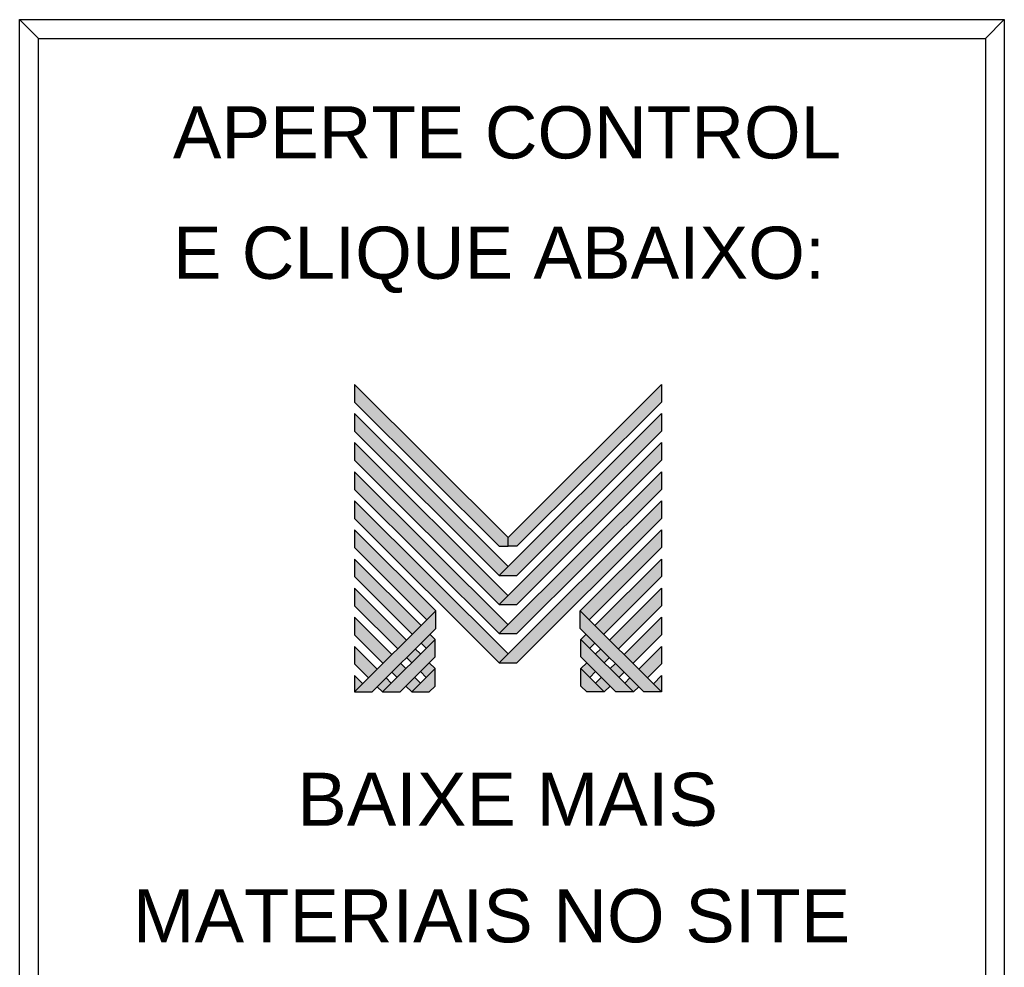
# Model space of a CAD drawing. Header units: millimetres. Extents: x -1637 to 3313, y 823 to 4086.
# Tile 5 of 18: x -1637 to 57, y 2455 to 4086. Entities that reach past the tile are written whole.
import ezdxf

# ---------------------------------------------------------------- set-up
doc = ezdxf.new("R2010")
doc.units = ezdxf.units.MM
for name, color, linetype in [('BUCHA DE PASSAGEM', 20, 'Continuous'), ('logo01', 10, 'Continuous'), ('logo02', 250, 'Continuous')]:
    doc.layers.add(name, color=color, linetype=linetype)
doc.styles.get("Standard").update_dxf_attribs({"font": 'arial.ttf'})

# ---------------------------------------------------------------- blocks, each defined once
blk = doc.blocks.new('MESH')
at = {"layer": 'logo01'}
h = blk.add_hatch(color=256, dxfattribs=at)
h.dxf.hatch_style = 1
h.paths.add_polyline_path([(30046, 14087), (30046, 13835), (32119, 11769), (32248, 11769), (32248, 11893)])
h.paths.add_polyline_path([(30046, 13670), (30046, 13418), (32121, 11349), (32248, 11475)])
h.paths.add_polyline_path([(30046, 13253), (30046, 13001), (32121, 10932), (32248, 11058)])
h.paths.add_polyline_path([(30046, 12835), (30046, 12583), (32121, 10515), (32248, 10641)])
h.paths.add_polyline_path([(30046, 12418), (30046, 12166), (32121, 10097), (32248, 10223)])
h.paths.add_polyline_path([(30046, 12001), (30046, 11749), (31084, 10714), (31211, 10840)])
h.paths.add_polyline_path([(30046, 11583), (30046, 11331), (30875, 10505), (31001, 10631)])
h.paths.add_polyline_path([(30046, 11166), (30046, 10914), (30666, 10296), (30792, 10422)])
h.paths.add_polyline_path([(30046, 10749), (30046, 10497), (30456, 10088), (30583, 10214)])
h.paths.add_polyline_path([(30046, 10331), (30046, 10079), (30247, 9879), (30373, 10005)])
h.paths.add_polyline_path([(30164, 9796), (30046, 9914), (30046, 9679)])
h.paths.add_polyline_path([(30574, 9805), (30500, 9879), (30373, 9753), (30448, 9679)])
h.paths.add_polyline_path([(30784, 10013), (30709, 10088), (30583, 9962), (30657, 9887)])
h.paths.add_polyline_path([(30993, 9805), (30910, 9887), (30784, 9761), (30867, 9679)])
h.paths.add_polyline_path([(30993, 10222), (30918, 10296), (30792, 10170), (30867, 10096)])
h.paths.add_polyline_path([(31119, 10096), (30993, 9970), (31076, 9887), (31202, 10013)])
h.paths.add_polyline_path([(31202, 10431), (31128, 10505), (31001, 10379), (31076, 10305)], flags=17)
h.paths.add_polyline_path([(33284, 10840), (33284, 10588), (34196, 9679), (34449, 9679)])
h.paths.add_polyline_path([(33293, 10431), (33293, 10179), (33794, 9679), (34047, 9679)])
h.paths.add_polyline_path([(33293, 10013), (33293, 9761), (33376, 9679), (33628, 9679)], flags=17)
at = {"layer": 'logo02'}
h = blk.add_hatch(color=256, dxfattribs=at)
h.dxf.hatch_style = 1
h.paths.add_polyline_path([(34449, 13835), (34449, 14087), (32248, 11893), (32248, 11769), (32376, 11769)])
h.paths.add_polyline_path([(34449, 13418), (34449, 13670), (32121, 11349), (32374, 11349)])
h.paths.add_polyline_path([(34449, 13001), (34449, 13253), (32121, 10932), (32374, 10932)])
h.paths.add_polyline_path([(34449, 12583), (34449, 12835), (32121, 10515), (32374, 10515)])
h.paths.add_polyline_path([(34449, 12166), (34449, 12418), (32121, 10097), (32374, 10097)])
h.paths.add_polyline_path([(34449, 11749), (34449, 12001), (33284, 10840), (33411, 10714)], flags=17)
h.paths.add_polyline_path([(34449, 11331), (34449, 11583), (33494, 10631), (33620, 10505)], flags=17)
h.paths.add_polyline_path([(34449, 10914), (34449, 11166), (33703, 10422), (33829, 10296)], flags=17)
h.paths.add_polyline_path([(34449, 10497), (34449, 10749), (33912, 10214), (34039, 10088)])
h.paths.add_polyline_path([(34449, 10331), (34122, 10005), (34248, 9879), (34449, 10079)])
h.paths.add_polyline_path([(33577, 10296), (33502, 10222), (33628, 10096), (33703, 10170)])
h.paths.add_polyline_path([(33367, 10505), (33293, 10431), (33419, 10305), (33494, 10379)], flags=17)
h.paths.add_polyline_path([(33376, 10096), (33293, 10013), (33419, 9887), (33502, 9970)])
h.paths.add_polyline_path([(33786, 10088), (33711, 10013), (33838, 9887), (33912, 9962)])
h.paths.add_polyline_path([(33585, 9887), (33502, 9805), (33628, 9679), (33711, 9761)])
h.paths.add_polyline_path([(33995, 9879), (33921, 9805), (34047, 9679), (34122, 9753)])
h.paths.add_polyline_path([(34449, 9914), (34331, 9796), (34449, 9679)])
h.paths.add_polyline_path([(31202, 10013), (30867, 9679), (31119, 9679), (31202, 9761)], flags=17)
h.paths.add_polyline_path([(31202, 10179), (31202, 10431), (30448, 9679), (30701, 9679)])
h.paths.add_polyline_path([(31211, 10588), (31211, 10840), (30046, 9679), (30299, 9679)])
at = {"layer": 'logo01'}
for p, q in [((30046, 14087), (30046, 13835)), ((30046, 14087), (32248, 11893)), ((30046, 13835), (32119, 11769)), ((30046, 13670), (30046, 13418)), ((30046, 13670), (32248, 11475)), ((30046, 13418), (32121, 11349)), ((30046, 13253), (30046, 13001)), ((30046, 13253), (32248, 11058)), ((30046, 13001), (32121, 10932)), ((30046, 12835), (30046, 12583)), ((30046, 12835), (32248, 10641)), ((30046, 12583), (32121, 10515)), ((30046, 12418), (30046, 12166)), ((30046, 12418), (32248, 10223)), ((30046, 12166), (32121, 10097)), ((30046, 12001), (30046, 11749)), ((30046, 12001), (31211, 10840)), ((30046, 11749), (31084, 10714)), ((32119, 11769), (32248, 11769)), ((30046, 11583), (30046, 11331)), ((30046, 11583), (31001, 10631)), ((30046, 11331), (30875, 10505)), ((30046, 11166), (30046, 10914)), ((30046, 11166), (30792, 10422)), ((30046, 10914), (30666, 10296)), ((30046, 10749), (30046, 10497)), ((30046, 10749), (30583, 10214)), ((33284, 10840), (34449, 9679)), ((33284, 10588), (33284, 10840)), ((33284, 10588), (34196, 9679)), ((30046, 10497), (30456, 10088)), ((31128, 10505), (31202, 10431)), ((30046, 10331), (30046, 10079)), ((30046, 10331), (30373, 10005)), ((31001, 10379), (31076, 10305)), ((33293, 10431), (34047, 9679)), ((33293, 10179), (33293, 10431)), ((30792, 10170), (30867, 10096)), ((30918, 10296), (30993, 10222)), ((33293, 10179), (33794, 9679)), ((30046, 10079), (30247, 9879)), ((30709, 10088), (30784, 10013)), ((31119, 10096), (31202, 10013)), ((30046, 9914), (30046, 9679)), ((30046, 9914), (30164, 9796)), ((30583, 9962), (30657, 9887)), ((30910, 9887), (30993, 9805)), ((30993, 9970), (31076, 9887)), ((33293, 10013), (33628, 9679)), ((33293, 9761), (33293, 10013)), ((30373, 9753), (30448, 9679)), ((30500, 9879), (30574, 9805)), ((30784, 9761), (30867, 9679)), ((33293, 9761), (33376, 9679)), ((33628, 9679), (33376, 9679)), ((34047, 9679), (33794, 9679)), ((34449, 9679), (34196, 9679))]:
    blk.add_line(p, q, dxfattribs=at)
at = {"layer": 'logo02'}
for p, q in [((34449, 14087), (32248, 11893)), ((34449, 14087), (34449, 13835)), ((34449, 13835), (32376, 11769)), ((34449, 13670), (32121, 11349)), ((34449, 13670), (34449, 13418)), ((34449, 13418), (32374, 11349)), ((34449, 13253), (32121, 10932)), ((34449, 13253), (34449, 13001)), ((34449, 13001), (32374, 10932)), ((34449, 12835), (32121, 10515)), ((34449, 12835), (34449, 12583)), ((34449, 12583), (32374, 10515)), ((34449, 12418), (32121, 10097)), ((34449, 12418), (34449, 12166)), ((34449, 12166), (32374, 10097)), ((34449, 12001), (33284, 10840)), ((34449, 12001), (34449, 11749)), ((32248, 11769), (32248, 11893)), ((32376, 11769), (32248, 11769)), ((34449, 11749), (33411, 10714)), ((34449, 11583), (33494, 10631)), ((34449, 11583), (34449, 11331)), ((32121, 11349), (32374, 11349)), ((34449, 11331), (33620, 10505)), ((34449, 11166), (33703, 10422)), ((34449, 11166), (34449, 10914)), ((32121, 10932), (32374, 10932)), ((34449, 10914), (33829, 10296)), ((31211, 10840), (30046, 9679)), ((31211, 10588), (31211, 10840)), ((34449, 10749), (33912, 10214)), ((34449, 10749), (34449, 10497)), ((31211, 10588), (30299, 9679)), ((32121, 10515), (32374, 10515)), ((33367, 10505), (33293, 10431)), ((34449, 10497), (34039, 10088)), ((31202, 10431), (30448, 9679)), ((31202, 10179), (31202, 10431)), ((33494, 10379), (33419, 10305)), ((34449, 10331), (34122, 10005)), ((34449, 10331), (34449, 10079)), ((31202, 10179), (30701, 9679)), ((33577, 10296), (33502, 10222)), ((33703, 10170), (33628, 10096)), ((32121, 10097), (32374, 10097)), ((33376, 10096), (33293, 10013)), ((33786, 10088), (33711, 10013)), ((34449, 10079), (34248, 9879)), ((31202, 10013), (30867, 9679)), ((31202, 9761), (31202, 10013)), ((33502, 9970), (33419, 9887)), ((33585, 9887), (33502, 9805)), ((33912, 9962), (33838, 9887)), ((34449, 9914), (34331, 9796)), ((34449, 9914), (34449, 9679)), ((31202, 9761), (31119, 9679)), ((33711, 9761), (33628, 9679)), ((33995, 9879), (33921, 9805)), ((34122, 9753), (34047, 9679)), ((30046, 9679), (30299, 9679)), ((30448, 9679), (30701, 9679)), ((30867, 9679), (31119, 9679))]:
    blk.add_line(p, q, dxfattribs=at)

msp = doc.modelspace()

# ---------------------------------------------------------------- linework, layer by layer
at = {"layer": 'BUCHA DE PASSAGEM'}
for p, q in [((-1604.5, 4053.6), (-1637, 4086)), ((24.7, 4053.6), (57.1, 4086))]:
    msp.add_line(p, q, dxfattribs=at)
for points in [[(-1637, 4086), (57.1, 4086), (57.1, 854.4), (-1637, 854.4)], [(-1604.5, 4053.6), (24.7, 4053.6), (24.7, 886.8), (-1604.5, 886.8)]]:
    msp.add_lwpolyline(points, close=True, dxfattribs=at)

# ---------------------------------------------------------------- block references
at = {"xscale": 0.1200291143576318, "yscale": 0.1200291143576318, "zscale": 0.1200291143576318}
msp.add_blockref('MESH', (-4667.4, 1767.1), dxfattribs=at)

# ---------------------------------------------------------------- texts
at = {"layer": 'BUCHA DE PASSAGEM'}
for s, height, p in [('APERTE CONTROL', 89.797, (-1373.4, 3847.1)), ('E CLIQUE ABAIXO:', 89.797, (-1373.4, 3639.9)), ('BAIXE MAIS', 91.41, (-1159.3, 2698.3)), ('MATERIAIS NO SITE', 91.413, (-1442.4, 2497.7))]:
    msp.add_text(s, height=height, dxfattribs=at).set_placement(p)

doc.saveas('drawing.dxf')
